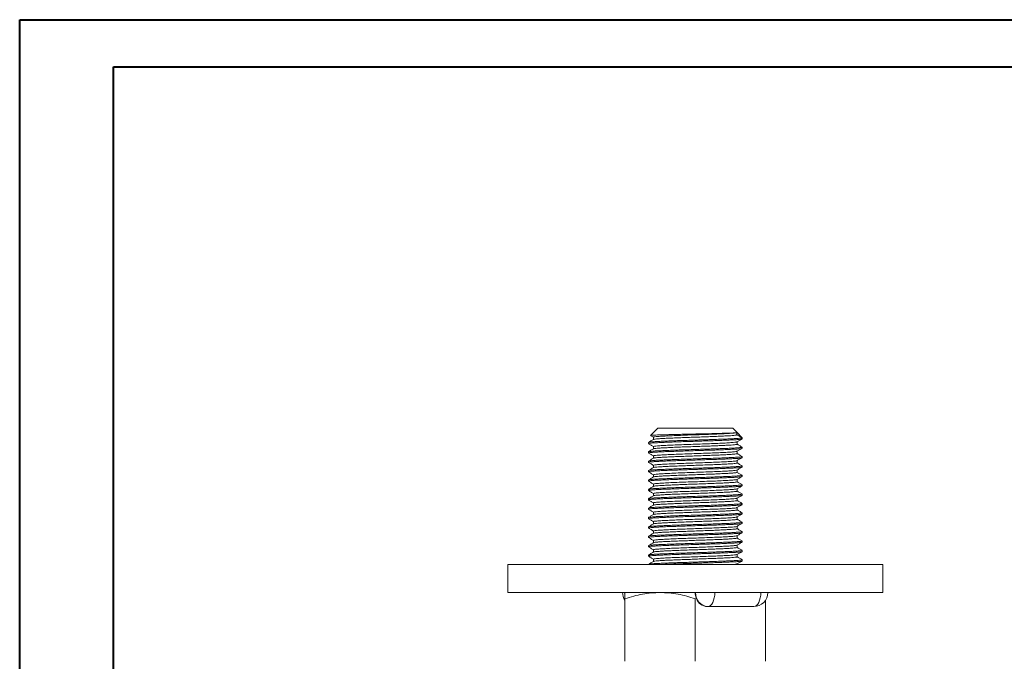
# Model space of a CAD drawing. Header units: millimetres. Extents: x 0 to 210, y 0 to 297.
# Tile 8 of 15: x 0 to 105, y 229 to 297. Entities that reach past the tile are written whole.
import ezdxf

# ---------------------------------------------------------------- set-up
doc = ezdxf.new("R2010")
doc.units = ezdxf.units.MM
doc.layers.add('FORMAT', color=7, linetype='Continuous')

msp = doc.modelspace()

# ---------------------------------------------------------------- linework, layer by layer
at = {"color": 7, "linetype": 'Continuous', "lineweight": 40}
for p, q in [((0.08, 0.21), (0.08, 297.21)), ((0.08, 297.21), (210.08, 297.21)), ((10.08, 292.21), (205.08, 292.21)), ((10.08, 5.21), (10.08, 292.21))]:
    msp.add_line(p, q, dxfattribs=at)
at = {"color": 7, "linetype": 'Continuous', "lineweight": 15}
for p, q in [((52.12, 239.17), (92.12, 239.17)), ((52.12, 239.17), (52.12, 236.17)), ((92.12, 239.17), (92.12, 236.17)), ((52.12, 236.17), (92.12, 236.17)), ((64.58, 236.17), (64.6, 235.95)), ((64.62, 228.84), (64.62, 235.5)), ((72.24, 235.54), (72.12, 235.5)), ((72.12, 228.84), (72.12, 235.5)), ((79.62, 235.36), (79.62, 228.84)), ((73.46, 234.67), (73.42, 234.67)), ((78.36, 234.67), (73.46, 234.67))]:
    msp.add_line(p, q, dxfattribs=at)
at = {"color": 7, "linetype": 'Continuous', "lineweight": 15, "flags": 128}
for points in [[(74.21, 236.17), (74.2, 235.88), (74.15, 235.6), (74.08, 235.34), (73.99, 235.11), (73.88, 234.92), (73.75, 234.78), (73.61, 234.7), (73.46, 234.67)], [(78.36, 234.67), (78.51, 234.7), (78.65, 234.78), (78.78, 234.92), (78.89, 235.11), (78.99, 235.34), (79.05, 235.6), (79.1, 235.88), (79.11, 236.17)]]:
    msp.add_lwpolyline(points, dxfattribs=at)
at = {"color": 7, "linetype": 'Continuous', "lineweight": 15}
for centre, radius, start, end in [((65.88, 236.17), 1.5, 180, 212.8001), ((73.82, 236.17), 1.7, 179.901, 201.7007), ((73.57, 236.08), 1.41, 176.1887, 265.5981), ((73.47, 235.97), 1.3, 199.3833, 267.7765), ((78.36, 236.17), 1.5, 270, 0)]:
    msp.add_arc(centre, radius, start, end, dxfattribs=at)
for points, knots in [([(68.37, 236.17), (68.06, 236.16), (67.43, 236.14), (66.49, 236), (65.55, 235.79), (64.93, 235.6), (64.62, 235.5)], [0, 0, 0, 0, 0.246491, 0.494593, 0.746793, 1, 1, 1, 1]), ([(64.62, 235.5), (64.62, 235.6), (64.62, 235.79), (64.62, 236), (64.62, 236.14), (64.62, 236.16), (64.62, 236.17)], [0, 0, 0, 0, 0.247269, 0.495363, 0.746874, 1, 1, 1, 1]), ([(72.12, 235.5), (71.82, 235.6), (71.21, 235.79), (70.28, 236), (69.33, 236.14), (68.69, 236.16), (68.37, 236.17)], [0, 0, 0, 0, 0.247269, 0.495363, 0.746874, 1, 1, 1, 1])]:
    msp.add_open_spline(points, degree=3, knots=knots, dxfattribs=at)
at = {"layer": 'FORMAT', "linetype": 'Continuous', "lineweight": 15}
for p, q in [((68.12, 253.67), (67.36, 252.91)), ((76.12, 253.67), (68.12, 253.67)), ((76.58, 253.21), (76.12, 253.67)), ((76.55, 252.96), (76.55, 253.21)), ((76.56, 253.21), (76.58, 253.21)), ((76.58, 253.21), (77.12, 252.67)), ((67.12, 252.16), (67.12, 252.04)), ((67.66, 252.73), (67.66, 252.48)), ((77.12, 252.67), (76.58, 252.98)), ((76.58, 251.98), (76.58, 252.22)), ((77.12, 252.54), (77.12, 252.66)), ((67.12, 251.16), (67.12, 251.04)), ((67.66, 251.73), (67.66, 251.48)), ((76.58, 250.98), (76.58, 251.22)), ((77.12, 251.54), (77.12, 251.66)), ((67.12, 250.16), (67.12, 250.04)), ((67.66, 250.73), (67.66, 250.48)), ((76.58, 249.98), (76.58, 250.22)), ((77.12, 250.54), (77.12, 250.66)), ((67.12, 249.16), (67.12, 249.04)), ((67.66, 249.73), (67.66, 249.48)), ((76.58, 248.98), (76.58, 249.22)), ((77.12, 249.54), (77.12, 249.66)), ((67.12, 248.16), (67.12, 248.04)), ((67.66, 248.73), (67.66, 248.48)), ((76.58, 247.98), (76.58, 248.22)), ((77.12, 248.54), (77.12, 248.66)), ((67.12, 247.16), (67.12, 247.04)), ((67.66, 247.73), (67.66, 247.48)), ((76.58, 246.98), (76.58, 247.22)), ((77.12, 247.54), (77.12, 247.66)), ((67.12, 246.16), (67.12, 246.04)), ((67.66, 246.73), (67.66, 246.48)), ((67.66, 245.73), (67.66, 245.48)), ((76.58, 245.98), (76.58, 246.22)), ((77.12, 246.54), (77.12, 246.66)), ((67.12, 245.16), (67.12, 245.04)), ((67.66, 244.73), (67.66, 244.48)), ((76.58, 244.98), (76.58, 245.22)), ((77.12, 245.54), (77.12, 245.66)), ((77.12, 244.54), (77.12, 244.66)), ((67.12, 244.16), (67.12, 244.04)), ((67.66, 243.73), (67.66, 243.48)), ((76.58, 243.98), (76.58, 244.22)), ((77.12, 243.54), (77.12, 243.66)), ((67.12, 243.16), (67.12, 243.04)), ((67.66, 242.73), (67.66, 242.48)), ((76.58, 242.98), (76.58, 243.22)), ((77.12, 242.54), (77.12, 242.66)), ((67.12, 242.16), (67.12, 242.04)), ((67.66, 241.73), (67.66, 241.48)), ((76.58, 241.98), (76.58, 242.22)), ((77.12, 241.54), (77.12, 241.66)), ((67.12, 241.16), (67.12, 241.04)), ((67.66, 240.73), (67.66, 240.48)), ((76.58, 240.98), (76.58, 241.22)), ((77.12, 240.54), (77.12, 240.66)), ((67.12, 240.16), (67.12, 240.04)), ((67.66, 239.73), (67.66, 239.48)), ((76.58, 239.98), (76.58, 240.22)), ((77.12, 239.54), (77.12, 239.66)), ((76.58, 239.17), (76.58, 239.22))]:
    msp.add_line(p, q, dxfattribs=at)
for points, knots in [([(76.56, 253.21), (76.54, 253.21), (76.49, 253.2), (76.3, 253.18), (76.02, 253.17), (75.64, 253.15), (75.15, 253.14), (74.55, 253.12), (73.88, 253.1), (73.13, 253.08), (72.39, 253.07), (71.67, 253.05), (71.02, 253.04), (70.39, 253.02), (69.75, 253.01), (69.13, 252.99), (68.55, 252.98), (68.08, 252.96), (67.71, 252.94), (67.47, 252.92), (67.35, 252.91), (67.37, 252.91), (67.37, 252.9)], [0, 0, 0, 0, 0.0462875, 0.0935911, 0.1398786, 0.1871777, 0.2402897, 0.2949109, 0.3485394, 0.4037123, 0.4621936, 0.5084744, 0.5557137, 0.6019925, 0.6492058, 0.704252, 0.7608898, 0.8160122, 0.8726937, 0.9284788, 0.9858763, 1, 1, 1, 1]), ([(67.67, 252.48), (67.58, 252.43), (67.4, 252.33), (67.22, 252.22), (67.13, 252.17)], [0, 0, 0, 0, 0.4999637, 1, 1, 1, 1]), ([(67.13, 252.03), (67.22, 251.98), (67.4, 251.88), (67.58, 251.77), (67.66, 251.72)], [0, 0, 0, 0, 0.507081, 1, 1, 1, 1]), ([(67.37, 252.89), (67.38, 252.89), (67.48, 252.83), (67.58, 252.77), (67.66, 252.72)], [0, 0, 0, 0, 0.108599, 1, 1, 1, 1]), ([(76.57, 252.22), (76.66, 252.27), (76.85, 252.37), (77.03, 252.48), (77.12, 252.53)], [0, 0, 0, 0, 0.4999659, 1, 1, 1, 1]), ([(67.67, 251.49), (67.58, 251.43), (67.4, 251.33), (67.22, 251.23), (67.13, 251.17)], [0, 0, 0, 0, 0.499966, 1, 1, 1, 1]), ([(67.13, 251.03), (67.22, 250.98), (67.4, 250.87), (67.58, 250.77), (67.66, 250.72)], [0, 0, 0, 0, 0.508835, 1, 1, 1, 1]), ([(76.57, 251.22), (76.66, 251.27), (76.84, 251.37), (77.02, 251.48), (77.12, 251.53)], [0, 0, 0, 0, 0.499964, 1, 1, 1, 1]), ([(77.12, 251.67), (77.03, 251.72), (76.85, 251.83), (76.67, 251.93), (76.58, 251.98)], [0, 0, 0, 0, 0.507356, 1, 1, 1, 1]), ([(77.12, 250.67), (77.02, 250.72), (76.85, 250.83), (76.67, 250.93), (76.58, 250.98)], [0, 0, 0, 0, 0.50796, 1, 1, 1, 1]), ([(67.67, 250.49), (67.58, 250.43), (67.4, 250.33), (67.22, 250.22), (67.13, 250.17)], [0, 0, 0, 0, 0.499963, 1, 1, 1, 1]), ([(67.13, 250.03), (67.22, 249.98), (67.4, 249.88), (67.58, 249.77), (67.66, 249.72)], [0, 0, 0, 0, 0.506702, 1, 1, 1, 1]), ([(76.57, 250.22), (76.66, 250.27), (76.84, 250.37), (77.03, 250.48), (77.12, 250.53)], [0, 0, 0, 0, 0.499969, 1, 1, 1, 1]), ([(77.12, 249.67), (77.03, 249.72), (76.85, 249.83), (76.67, 249.93), (76.58, 249.98)], [0, 0, 0, 0, 0.506916, 1, 1, 1, 1]), ([(67.67, 249.49), (67.58, 249.43), (67.4, 249.33), (67.22, 249.22), (67.13, 249.17)], [0, 0, 0, 0, 0.499969, 1, 1, 1, 1]), ([(67.13, 249.03), (67.22, 248.98), (67.4, 248.87), (67.58, 248.77), (67.66, 248.72)], [0, 0, 0, 0, 0.508526, 1, 1, 1, 1]), ([(76.57, 249.22), (76.66, 249.27), (76.84, 249.37), (77.03, 249.48), (77.12, 249.53)], [0, 0, 0, 0, 0.499961, 1, 1, 1, 1]), ([(77.11, 248.67), (77.02, 248.72), (76.85, 248.83), (76.67, 248.93), (76.58, 248.98)], [0, 0, 0, 0, 0.5090947, 1, 1, 1, 1]), ([(67.67, 248.49), (67.58, 248.43), (67.4, 248.33), (67.22, 248.22), (67.13, 248.17)], [0, 0, 0, 0, 0.499965, 1, 1, 1, 1]), ([(67.13, 248.03), (67.22, 247.98), (67.4, 247.88), (67.58, 247.77), (67.66, 247.72)], [0, 0, 0, 0, 0.506705, 1, 1, 1, 1]), ([(76.57, 248.22), (76.66, 248.27), (76.84, 248.37), (77.02, 248.48), (77.11, 248.53)], [0, 0, 0, 0, 0.499968, 1, 1, 1, 1]), ([(77.12, 247.67), (77.03, 247.72), (76.85, 247.83), (76.67, 247.93), (76.58, 247.98)], [0, 0, 0, 0, 0.50692, 1, 1, 1, 1]), ([(67.67, 247.49), (67.58, 247.43), (67.4, 247.33), (67.22, 247.22), (67.13, 247.17)], [0, 0, 0, 0, 0.499969, 1, 1, 1, 1]), ([(67.13, 247.03), (67.22, 246.98), (67.4, 246.87), (67.58, 246.77), (67.66, 246.72)], [0, 0, 0, 0, 0.507917, 1, 1, 1, 1]), ([(76.57, 247.22), (76.66, 247.27), (76.84, 247.37), (77.03, 247.48), (77.12, 247.53)], [0, 0, 0, 0, 0.499961, 1, 1, 1, 1]), ([(77.11, 246.67), (77.02, 246.73), (76.85, 246.83), (76.67, 246.93), (76.58, 246.98)], [0, 0, 0, 0, 0.509285, 1, 1, 1, 1]), ([(67.67, 246.49), (67.58, 246.43), (67.4, 246.33), (67.22, 246.22), (67.13, 246.17)], [0, 0, 0, 0, 0.4999651, 1, 1, 1, 1]), ([(67.13, 246.03), (67.22, 245.98), (67.4, 245.88), (67.58, 245.77), (67.66, 245.72)], [0, 0, 0, 0, 0.5072585, 1, 1, 1, 1]), ([(76.57, 246.22), (76.66, 246.27), (76.84, 246.37), (77.02, 246.48), (77.11, 246.53)], [0, 0, 0, 0, 0.499966, 1, 1, 1, 1]), ([(77.12, 245.67), (77.03, 245.72), (76.85, 245.83), (76.67, 245.93), (76.58, 245.98)], [0, 0, 0, 0, 0.507186, 1, 1, 1, 1]), ([(67.67, 245.48), (67.58, 245.43), (67.4, 245.33), (67.22, 245.22), (67.13, 245.17)], [0, 0, 0, 0, 0.499966, 1, 1, 1, 1]), ([(67.13, 245.03), (67.22, 244.98), (67.4, 244.87), (67.58, 244.77), (67.66, 244.72)], [0, 0, 0, 0, 0.507883, 1, 1, 1, 1]), ([(76.57, 245.22), (76.66, 245.27), (76.85, 245.37), (77.03, 245.48), (77.12, 245.53)], [0, 0, 0, 0, 0.499962, 1, 1, 1, 1]), ([(77.11, 244.67), (77.02, 244.72), (76.85, 244.83), (76.67, 244.93), (76.58, 244.98)], [0, 0, 0, 0, 0.508803, 1, 1, 1, 1]), ([(67.67, 244.49), (67.58, 244.43), (67.4, 244.33), (67.22, 244.22), (67.13, 244.17)], [0, 0, 0, 0, 0.499964, 1, 1, 1, 1]), ([(67.13, 244.03), (67.22, 243.98), (67.4, 243.87), (67.58, 243.77), (67.66, 243.72)], [0, 0, 0, 0, 0.508308, 1, 1, 1, 1]), ([(76.57, 244.22), (76.66, 244.27), (76.84, 244.37), (77.02, 244.48), (77.11, 244.53)], [0, 0, 0, 0, 0.499965, 1, 1, 1, 1]), ([(77.12, 243.67), (77.03, 243.72), (76.85, 243.83), (76.67, 243.93), (76.58, 243.98)], [0, 0, 0, 0, 0.507508, 1, 1, 1, 1]), ([(67.67, 243.48), (67.58, 243.43), (67.4, 243.33), (67.22, 243.22), (67.13, 243.17)], [0, 0, 0, 0, 0.499964, 1, 1, 1, 1]), ([(67.13, 243.03), (67.22, 242.98), (67.4, 242.88), (67.58, 242.77), (67.66, 242.72)], [0, 0, 0, 0, 0.507299, 1, 1, 1, 1]), ([(76.57, 243.22), (76.66, 243.27), (76.85, 243.37), (77.03, 243.48), (77.12, 243.53)], [0, 0, 0, 0, 0.4999647, 1, 1, 1, 1]), ([(77.12, 242.67), (77.02, 242.72), (76.85, 242.83), (76.67, 242.93), (76.58, 242.98)], [0, 0, 0, 0, 0.507699, 1, 1, 1, 1]), ([(67.67, 242.49), (67.58, 242.43), (67.4, 242.33), (67.22, 242.23), (67.13, 242.17)], [0, 0, 0, 0, 0.499965, 1, 1, 1, 1]), ([(67.13, 242.03), (67.22, 241.98), (67.4, 241.87), (67.58, 241.77), (67.66, 241.72)], [0, 0, 0, 0, 0.508813, 1, 1, 1, 1]), ([(76.57, 242.22), (76.66, 242.27), (76.84, 242.37), (77.02, 242.48), (77.12, 242.53)], [0, 0, 0, 0, 0.499965, 1, 1, 1, 1]), ([(76.57, 241.22), (76.66, 241.27), (76.84, 241.37), (77.03, 241.48), (77.12, 241.53)], [0, 0, 0, 0, 0.4999678, 1, 1, 1, 1]), ([(77.12, 241.67), (77.02, 241.72), (76.85, 241.83), (76.67, 241.93), (76.58, 241.98)], [0, 0, 0, 0, 0.507814, 1, 1, 1, 1]), ([(67.67, 241.49), (67.58, 241.43), (67.4, 241.33), (67.22, 241.22), (67.13, 241.17)], [0, 0, 0, 0, 0.499963, 1, 1, 1, 1]), ([(67.13, 241.03), (67.22, 240.98), (67.4, 240.88), (67.58, 240.77), (67.66, 240.72)], [0, 0, 0, 0, 0.5068177, 1, 1, 1, 1]), ([(67.67, 240.49), (67.58, 240.43), (67.4, 240.33), (67.22, 240.22), (67.13, 240.17)], [0, 0, 0, 0, 0.499968, 1, 1, 1, 1]), ([(76.57, 240.22), (76.66, 240.27), (76.84, 240.37), (77.02, 240.48), (77.12, 240.53)], [0, 0, 0, 0, 0.499963, 1, 1, 1, 1]), ([(77.12, 240.67), (77.03, 240.72), (76.85, 240.83), (76.67, 240.93), (76.58, 240.98)], [0, 0, 0, 0, 0.507028, 1, 1, 1, 1]), ([(67.13, 240.03), (67.22, 239.98), (67.4, 239.87), (67.58, 239.77), (67.66, 239.72)], [0, 0, 0, 0, 0.508706, 1, 1, 1, 1]), ([(67.67, 239.49), (67.58, 239.43), (67.4, 239.33), (67.22, 239.22), (67.13, 239.17)], [0, 0, 0, 0, 0.499964, 1, 1, 1, 1]), ([(76.57, 239.22), (76.66, 239.27), (76.84, 239.37), (77.02, 239.48), (77.11, 239.53)], [0, 0, 0, 0, 0.499969, 1, 1, 1, 1]), ([(77.11, 239.67), (77.02, 239.72), (76.85, 239.83), (76.67, 239.93), (76.58, 239.98)], [0, 0, 0, 0, 0.508874, 1, 1, 1, 1])]:
    msp.add_open_spline(points, degree=3, knots=knots, dxfattribs=at)
at = {"layer": 'FORMAT', "linetype": 'Continuous', "lineweight": 0}
for points, knots in [([(76.54, 253.21), (76.5, 253.2), (76.42, 253.18), (76.11, 253.15), (75.65, 253.12), (75.02, 253.09), (74.23, 253.05), (73.29, 253.02), (72.29, 252.98), (71.28, 252.95), (70.31, 252.91), (69.44, 252.87), (68.7, 252.84), (68.13, 252.8), (67.79, 252.77), (67.64, 252.74), (67.67, 252.73), (67.68, 252.73)], [0, 0, 0, 0, 0.053138, 0.116866, 0.179699, 0.243321, 0.318466, 0.392533, 0.467568, 0.542537, 0.616629, 0.691811, 0.766519, 0.84079, 0.916032, 0.990407, 1, 1, 1, 1]), ([(67.14, 252.04), (67.14, 252.04), (67.13, 252.06), (67.27, 252.08), (67.54, 252.11), (67.95, 252.13), (68.48, 252.16), (69.12, 252.19), (69.83, 252.21), (70.62, 252.24), (71.46, 252.27), (72.27, 252.29), (73, 252.32), (73.69, 252.34), (74.42, 252.36), (75.14, 252.39), (75.77, 252.42), (76.3, 252.44), (76.71, 252.47), (76.98, 252.5), (77.12, 252.52), (77.11, 252.53), (77.1, 252.54)], [0, 0, 0, 0, 0.027531, 0.080482, 0.134969, 0.18792, 0.242408, 0.295359, 0.349846, 0.402798, 0.457286, 0.514162, 0.555611, 0.597781, 0.650732, 0.705218, 0.758169, 0.812655, 0.865606, 0.920093, 0.973044, 1, 1, 1, 1]), ([(67.14, 252.17), (67.14, 252.17), (67.14, 252.18), (67.27, 252.2), (67.54, 252.23), (67.95, 252.26), (68.48, 252.28), (69.12, 252.31), (69.83, 252.34), (70.62, 252.37), (71.46, 252.39), (72.27, 252.42), (73, 252.44), (73.69, 252.46), (74.42, 252.49), (75.14, 252.52), (75.77, 252.54), (76.3, 252.57), (76.71, 252.6), (76.97, 252.62), (77.11, 252.64), (77.11, 252.66), (77.11, 252.66)], [0, 0, 0, 0, 0.011487, 0.06531, 0.120694, 0.174518, 0.229903, 0.283726, 0.33911, 0.392934, 0.448319, 0.506132, 0.548263, 0.591128, 0.64495, 0.700334, 0.754157, 0.809541, 0.863364, 0.918748, 0.966058, 1, 1, 1, 1]), ([(76.55, 252.22), (76.54, 252.21), (76.5, 252.19), (76.19, 252.16), (75.67, 252.12), (74.96, 252.08), (74.11, 252.05), (73.16, 252.01), (72.15, 251.98), (71.14, 251.94), (70.19, 251.91), (69.33, 251.87), (68.61, 251.83), (68.08, 251.8), (67.73, 251.76), (67.69, 251.74), (67.66, 251.73)], [0, 0, 0, 0, 0.050075, 0.123656, 0.196168, 0.269526, 0.342965, 0.415447, 0.48898, 0.562194, 0.634796, 0.708419, 0.781324, 0.854198, 0.927825, 1, 1, 1, 1]), ([(76.53, 252.96), (76.51, 252.95), (76.46, 252.94), (76.24, 252.91), (75.89, 252.88), (75.43, 252.86), (74.87, 252.83), (74.24, 252.8), (73.54, 252.78), (72.81, 252.75), (72.05, 252.72), (71.31, 252.7), (70.57, 252.67), (69.89, 252.64), (69.27, 252.62), (68.73, 252.59), (68.29, 252.56), (67.96, 252.54), (67.74, 252.51), (67.7, 252.49), (67.68, 252.48)], [0, 0, 0, 0, 0.03753, 0.095344, 0.151529, 0.209344, 0.265526, 0.323338, 0.379523, 0.437338, 0.49352, 0.551332, 0.607517, 0.665331, 0.721513, 0.779325, 0.835509, 0.893322, 0.949505, 1, 1, 1, 1]), ([(67.14, 251.04), (67.14, 251.04), (67.13, 251.06), (67.27, 251.08), (67.54, 251.11), (67.95, 251.13), (68.48, 251.16), (69.12, 251.19), (69.83, 251.21), (70.62, 251.24), (71.46, 251.27), (72.27, 251.29), (73, 251.32), (73.69, 251.34), (74.42, 251.36), (75.14, 251.39), (75.77, 251.42), (76.3, 251.44), (76.71, 251.47), (76.98, 251.5), (77.12, 251.52), (77.11, 251.53), (77.1, 251.54)], [0, 0, 0, 0, 0.027531, 0.080482, 0.134969, 0.18792, 0.242408, 0.295359, 0.349846, 0.402798, 0.457286, 0.514162, 0.555611, 0.597781, 0.650732, 0.705218, 0.758169, 0.812655, 0.865606, 0.920093, 0.973044, 1, 1, 1, 1]), ([(67.14, 251.17), (67.14, 251.17), (67.14, 251.18), (67.27, 251.2), (67.54, 251.23), (67.95, 251.26), (68.48, 251.28), (69.12, 251.31), (69.83, 251.34), (70.62, 251.37), (71.46, 251.39), (72.27, 251.42), (73, 251.44), (73.69, 251.46), (74.42, 251.49), (75.14, 251.52), (75.77, 251.54), (76.3, 251.57), (76.71, 251.6), (76.98, 251.62), (77.12, 251.65), (77.11, 251.66), (77.1, 251.66)], [0, 0, 0, 0, 0.008623, 0.062604, 0.11815, 0.172131, 0.227678, 0.281659, 0.337205, 0.391187, 0.446734, 0.504716, 0.546971, 0.589961, 0.643941, 0.699486, 0.753467, 0.809013, 0.862994, 0.91854, 0.97252, 1, 1, 1, 1]), ([(76.57, 251.98), (76.58, 251.97), (76.6, 251.96), (76.51, 251.94), (76.31, 251.92), (75.98, 251.89), (75.54, 251.86), (75, 251.84), (74.38, 251.81), (73.71, 251.78), (72.98, 251.76), (72.23, 251.73), (71.47, 251.7), (70.74, 251.68), (70.04, 251.65), (69.41, 251.62), (68.84, 251.59), (68.38, 251.57), (68.02, 251.54), (67.78, 251.51), (67.67, 251.5), (67.68, 251.49), (67.68, 251.49)], [0, 0, 0, 0, 0.008979, 0.064649, 0.118748, 0.174416, 0.228516, 0.284185, 0.338284, 0.393952, 0.448051, 0.503719, 0.557818, 0.613486, 0.667585, 0.723253, 0.777353, 0.833022, 0.887122, 0.942789, 0.99689, 1, 1, 1, 1]), ([(76.56, 251.22), (76.53, 251.21), (76.48, 251.19), (76.13, 251.15), (75.58, 251.12), (74.85, 251.08), (73.98, 251.04), (73.02, 251.01), (72.01, 250.97), (71.01, 250.94), (70.06, 250.9), (69.22, 250.86), (68.53, 250.83), (68.02, 250.79), (67.71, 250.76), (67.69, 250.74), (67.68, 250.73)], [0, 0, 0, 0, 0.0587185, 0.132331, 0.2049166, 0.2785079, 0.3519253, 0.4245767, 0.4982893, 0.5714275, 0.6442964, 0.7180442, 0.7908616, 0.8640576, 0.9377542, 1, 1, 1, 1]), ([(76.58, 250.98), (76.57, 250.97), (76.55, 250.95), (76.36, 250.92), (76.06, 250.9), (75.65, 250.87), (75.13, 250.84), (74.53, 250.82), (73.86, 250.79), (73.14, 250.76), (72.39, 250.74), (71.64, 250.71), (70.9, 250.68), (70.19, 250.66), (69.54, 250.63), (68.96, 250.6), (68.47, 250.57), (68.09, 250.55), (67.82, 250.52), (67.69, 250.5), (67.69, 250.49), (67.69, 250.49)], [0, 0, 0, 0, 0.051375, 0.106909, 0.160877, 0.216411, 0.270379, 0.325912, 0.379882, 0.435417, 0.489385, 0.544918, 0.598888, 0.654423, 0.708391, 0.763923, 0.817893, 0.873429, 0.927397, 0.982929, 1, 1, 1, 1]), ([(67.14, 250.04), (67.14, 250.04), (67.13, 250.06), (67.27, 250.08), (67.54, 250.11), (67.95, 250.13), (68.48, 250.16), (69.12, 250.19), (69.83, 250.21), (70.62, 250.24), (71.46, 250.27), (72.27, 250.29), (73, 250.32), (73.69, 250.34), (74.42, 250.36), (75.14, 250.39), (75.77, 250.42), (76.3, 250.44), (76.71, 250.47), (76.98, 250.5), (77.12, 250.52), (77.11, 250.53), (77.1, 250.54)], [0, 0, 0, 0, 0.027531, 0.080482, 0.134969, 0.18792, 0.242408, 0.295359, 0.349846, 0.402798, 0.457286, 0.514162, 0.555611, 0.597781, 0.650732, 0.705218, 0.758169, 0.812655, 0.865606, 0.920093, 0.973044, 1, 1, 1, 1]), ([(67.14, 250.17), (67.14, 250.17), (67.14, 250.18), (67.27, 250.2), (67.54, 250.23), (67.95, 250.26), (68.48, 250.28), (69.12, 250.31), (69.83, 250.34), (70.62, 250.37), (71.46, 250.39), (72.27, 250.42), (73, 250.44), (73.69, 250.46), (74.42, 250.49), (75.14, 250.52), (75.77, 250.54), (76.3, 250.57), (76.71, 250.6), (76.98, 250.62), (77.12, 250.65), (77.11, 250.66), (77.1, 250.66)], [0, 0, 0, 0, 0.011118, 0.064963, 0.120369, 0.174215, 0.229622, 0.283466, 0.338873, 0.392719, 0.448126, 0.505963, 0.548111, 0.590993, 0.644837, 0.700242, 0.754087, 0.809493, 0.863338, 0.918745, 0.972589, 1, 1, 1, 1]), ([(76.57, 250.22), (76.53, 250.21), (76.46, 250.18), (76.07, 250.15), (75.49, 250.11), (74.74, 250.07), (73.86, 250.04), (72.88, 250), (71.88, 249.97), (70.88, 249.93), (69.94, 249.9), (69.12, 249.86), (68.45, 249.82), (67.97, 249.79), (67.69, 249.75), (67.69, 249.73), (67.69, 249.73)], [0, 0, 0, 0, 0.0693853, 0.1428337, 0.2153946, 0.2890234, 0.3622231, 0.4349464, 0.5086416, 0.5815159, 0.6545462, 0.7282216, 0.8008517, 0.8741758, 0.9477454, 1, 1, 1, 1]), ([(76.57, 249.98), (76.57, 249.97), (76.56, 249.95), (76.41, 249.93), (76.14, 249.9), (75.75, 249.88), (75.26, 249.85), (74.67, 249.82), (74.02, 249.79), (73.31, 249.77), (72.57, 249.74), (71.81, 249.71), (71.07, 249.69), (70.35, 249.66), (69.68, 249.63), (69.08, 249.61), (68.58, 249.58), (68.16, 249.55), (67.87, 249.53), (67.71, 249.5), (67.69, 249.49), (67.69, 249.49)], [0, 0, 0, 0, 0.039933, 0.093992, 0.149618, 0.203679, 0.259308, 0.313366, 0.368993, 0.423053, 0.478682, 0.532741, 0.588367, 0.642427, 0.698054, 0.752113, 0.80774, 0.861799, 0.917425, 0.971484, 1, 1, 1, 1]), ([(67.14, 249.04), (67.14, 249.04), (67.13, 249.06), (67.27, 249.08), (67.54, 249.11), (67.95, 249.13), (68.48, 249.16), (69.12, 249.19), (69.83, 249.21), (70.62, 249.24), (71.46, 249.27), (72.27, 249.29), (73, 249.32), (73.69, 249.34), (74.42, 249.36), (75.14, 249.39), (75.77, 249.42), (76.3, 249.44), (76.71, 249.47), (76.98, 249.5), (77.12, 249.52), (77.11, 249.53), (77.1, 249.54)], [0, 0, 0, 0, 0.027531, 0.080482, 0.134969, 0.18792, 0.242408, 0.295359, 0.349846, 0.402798, 0.457286, 0.514162, 0.555611, 0.597781, 0.650732, 0.705218, 0.758169, 0.812655, 0.865606, 0.920093, 0.973044, 1, 1, 1, 1]), ([(67.14, 249.17), (67.14, 249.17), (67.14, 249.18), (67.27, 249.2), (67.54, 249.23), (67.95, 249.26), (68.48, 249.28), (69.12, 249.31), (69.83, 249.34), (70.62, 249.37), (71.46, 249.39), (72.27, 249.42), (73, 249.44), (73.69, 249.46), (74.42, 249.49), (75.14, 249.52), (75.77, 249.54), (76.3, 249.57), (76.71, 249.6), (76.98, 249.62), (77.12, 249.65), (77.11, 249.66), (77.1, 249.66)], [0, 0, 0, 0, 0.009267, 0.063213, 0.118723, 0.172669, 0.22818, 0.282125, 0.337635, 0.391582, 0.447094, 0.505038, 0.547265, 0.590227, 0.644172, 0.699681, 0.753627, 0.809137, 0.863082, 0.918593, 0.972538, 1, 1, 1, 1]), ([(76.57, 249.22), (76.57, 249.22), (76.58, 249.2), (76.4, 249.18), (76.01, 249.14), (75.4, 249.11), (74.63, 249.07), (73.73, 249.03), (72.75, 249), (71.74, 248.96), (70.75, 248.93), (69.82, 248.89), (69.02, 248.85), (68.37, 248.82), (67.92, 248.78), (67.68, 248.75), (67.69, 248.73), (67.69, 248.73)], [0, 0, 0, 0, 0.005261, 0.078884, 0.152222, 0.224908, 0.298628, 0.371665, 0.444609, 0.518341, 0.59108, 0.664346, 0.738003, 0.810595, 0.884102, 0.957598, 1, 1, 1, 1]), ([(76.57, 248.98), (76.57, 248.97), (76.58, 248.96), (76.46, 248.94), (76.21, 248.91), (75.85, 248.88), (75.37, 248.86), (74.81, 248.83), (74.17, 248.8), (73.47, 248.77), (72.73, 248.75), (71.98, 248.72), (71.23, 248.69), (70.51, 248.67), (69.82, 248.64), (69.21, 248.61), (68.68, 248.59), (68.25, 248.56), (67.93, 248.53), (67.73, 248.51), (67.7, 248.49), (67.68, 248.49)], [0, 0, 0, 0, 0.0268316, 0.0823805, 0.1363629, 0.1919108, 0.2458932, 0.3014411, 0.3554235, 0.4109714, 0.4649539, 0.5205018, 0.5744854, 0.6300345, 0.6840169, 0.7395646, 0.7935489, 0.8490988, 0.903081, 0.9586286, 1, 1, 1, 1]), ([(67.14, 248.04), (67.14, 248.04), (67.13, 248.06), (67.27, 248.08), (67.54, 248.11), (67.95, 248.13), (68.48, 248.16), (69.12, 248.19), (69.83, 248.21), (70.62, 248.24), (71.46, 248.27), (72.27, 248.29), (73, 248.32), (73.69, 248.34), (74.42, 248.36), (75.14, 248.39), (75.77, 248.42), (76.3, 248.44), (76.71, 248.47), (76.98, 248.5), (77.12, 248.52), (77.11, 248.53), (77.1, 248.54)], [0, 0, 0, 0, 0.027531, 0.080482, 0.134969, 0.18792, 0.242408, 0.295359, 0.349846, 0.402798, 0.457286, 0.514162, 0.555611, 0.597781, 0.650732, 0.705218, 0.758169, 0.812655, 0.865606, 0.920093, 0.973044, 1, 1, 1, 1]), ([(67.14, 248.17), (67.14, 248.17), (67.14, 248.18), (67.27, 248.2), (67.54, 248.23), (67.95, 248.26), (68.48, 248.28), (69.12, 248.31), (69.83, 248.34), (70.62, 248.37), (71.46, 248.39), (72.27, 248.42), (73, 248.44), (73.69, 248.46), (74.42, 248.49), (75.14, 248.52), (75.77, 248.54), (76.3, 248.57), (76.71, 248.6), (76.98, 248.62), (77.12, 248.65), (77.11, 248.66), (77.1, 248.66)], [0, 0, 0, 0, 0.0107062, 0.0645735, 0.1200029, 0.1738708, 0.2293009, 0.2831681, 0.3385974, 0.3924659, 0.4478967, 0.5057569, 0.5479224, 0.5908224, 0.6446889, 0.7001176, 0.7539848, 0.8094141, 0.8632814, 0.9187108, 0.9725778, 1, 1, 1, 1]), ([(76.57, 247.98), (76.57, 247.97), (76.59, 247.96), (76.49, 247.94), (76.28, 247.91), (75.94, 247.89), (75.49, 247.86), (74.94, 247.83), (74.32, 247.81), (73.63, 247.78), (72.9, 247.75), (72.15, 247.73), (71.4, 247.7), (70.66, 247.67), (69.97, 247.65), (69.34, 247.62), (68.79, 247.59), (68.34, 247.57), (67.99, 247.54), (67.75, 247.51), (67.7, 247.49), (67.67, 247.49)], [0, 0, 0, 0, 0.015381, 0.069355, 0.124893, 0.178869, 0.23441, 0.288383, 0.343922, 0.397898, 0.453439, 0.507413, 0.562951, 0.616927, 0.672468, 0.726441, 0.78198, 0.835955, 0.891496, 0.945469, 1, 1, 1, 1]), ([(76.55, 248.22), (76.56, 248.21), (76.56, 248.2), (76.36, 248.17), (75.94, 248.14), (75.3, 248.1), (74.51, 248.06), (73.6, 248.03), (72.61, 247.99), (71.6, 247.96), (70.61, 247.92), (69.71, 247.89), (68.92, 247.85), (68.29, 247.81), (67.87, 247.78), (67.67, 247.75), (67.69, 247.73), (67.69, 247.73)], [0, 0, 0, 0, 0.01438, 0.088132, 0.161344, 0.234232, 0.308027, 0.380914, 0.454128, 0.527878, 0.600562, 0.674047, 0.747669, 0.820301, 0.893974, 0.96738, 1, 1, 1, 1]), ([(67.14, 247.04), (67.14, 247.04), (67.13, 247.06), (67.27, 247.08), (67.54, 247.11), (67.95, 247.13), (68.48, 247.16), (69.12, 247.19), (69.83, 247.21), (70.62, 247.24), (71.46, 247.27), (72.27, 247.29), (73, 247.32), (73.69, 247.34), (74.42, 247.36), (75.14, 247.39), (75.77, 247.42), (76.3, 247.44), (76.71, 247.47), (76.98, 247.5), (77.12, 247.52), (77.11, 247.53), (77.1, 247.54)], [0, 0, 0, 0, 0.027531, 0.080482, 0.134969, 0.18792, 0.242408, 0.295359, 0.349846, 0.402798, 0.457286, 0.514162, 0.555611, 0.597781, 0.650732, 0.705218, 0.758169, 0.812655, 0.865606, 0.920093, 0.973044, 1, 1, 1, 1]), ([(67.14, 247.17), (67.14, 247.17), (67.14, 247.18), (67.27, 247.2), (67.54, 247.23), (67.95, 247.26), (68.48, 247.28), (69.12, 247.31), (69.83, 247.34), (70.62, 247.37), (71.46, 247.39), (72.27, 247.42), (73, 247.44), (73.69, 247.46), (74.42, 247.49), (75.14, 247.52), (75.77, 247.54), (76.3, 247.57), (76.71, 247.6), (76.98, 247.62), (77.12, 247.65), (77.11, 247.66), (77.1, 247.66)], [0, 0, 0, 0, 0.010617, 0.064489, 0.119924, 0.173796, 0.229232, 0.283104, 0.338538, 0.392411, 0.447847, 0.505712, 0.547882, 0.590786, 0.644657, 0.700091, 0.753963, 0.809397, 0.863269, 0.918703, 0.972575, 1, 1, 1, 1]), ([(76.55, 247.22), (76.55, 247.21), (76.55, 247.2), (76.31, 247.17), (75.86, 247.13), (75.2, 247.1), (74.39, 247.06), (73.47, 247.02), (72.47, 246.99), (71.46, 246.95), (70.49, 246.92), (69.59, 246.88), (68.82, 246.84), (68.22, 246.81), (67.83, 246.77), (67.65, 246.75), (67.68, 246.73), (67.69, 246.73)], [0, 0, 0, 0, 0.025956, 0.099621, 0.172496, 0.245469, 0.319121, 0.391739, 0.465013, 0.538567, 0.611079, 0.684569, 0.75794, 0.830497, 0.904121, 0.977224, 1, 1, 1, 1]), ([(76.58, 246.98), (76.58, 246.98), (76.6, 246.97), (76.52, 246.95), (76.34, 246.92), (76.02, 246.89), (75.6, 246.87), (75.07, 246.84), (74.46, 246.81), (73.79, 246.79), (73.07, 246.76), (72.32, 246.73), (71.56, 246.71), (70.83, 246.68), (70.12, 246.65), (69.48, 246.63), (68.91, 246.6), (68.43, 246.57), (68.05, 246.54), (67.81, 246.52), (67.68, 246.5), (67.68, 246.49), (67.68, 246.49)], [0, 0, 0, 0, 0.002398, 0.057969, 0.111971, 0.167539, 0.221542, 0.277112, 0.331114, 0.386682, 0.440685, 0.496254, 0.550256, 0.605824, 0.659826, 0.715394, 0.769397, 0.824965, 0.878968, 0.934536, 0.988539, 1, 1, 1, 1]), ([(67.14, 246.04), (67.14, 246.04), (67.13, 246.06), (67.27, 246.08), (67.54, 246.11), (67.95, 246.13), (68.48, 246.16), (69.12, 246.19), (69.83, 246.21), (70.62, 246.24), (71.46, 246.27), (72.27, 246.29), (73, 246.32), (73.69, 246.34), (74.42, 246.36), (75.14, 246.39), (75.77, 246.42), (76.3, 246.44), (76.71, 246.47), (76.98, 246.5), (77.12, 246.52), (77.11, 246.53), (77.1, 246.54)], [0, 0, 0, 0, 0.027531, 0.080482, 0.134969, 0.18792, 0.242408, 0.295359, 0.349846, 0.402798, 0.457286, 0.514162, 0.555611, 0.597781, 0.650732, 0.705218, 0.758169, 0.812655, 0.865606, 0.920093, 0.973044, 1, 1, 1, 1]), ([(67.14, 246.17), (67.14, 246.17), (67.14, 246.18), (67.27, 246.2), (67.54, 246.23), (67.95, 246.26), (68.48, 246.28), (69.12, 246.31), (69.83, 246.34), (70.62, 246.37), (71.46, 246.39), (72.27, 246.42), (73, 246.44), (73.69, 246.46), (74.42, 246.49), (75.14, 246.52), (75.77, 246.54), (76.3, 246.57), (76.71, 246.6), (76.98, 246.62), (77.12, 246.65), (77.11, 246.66), (77.1, 246.66)], [0, 0, 0, 0, 0.01026, 0.064151, 0.119606, 0.173498, 0.228953, 0.282845, 0.338299, 0.392192, 0.447648, 0.505534, 0.547718, 0.590638, 0.644529, 0.699982, 0.753874, 0.809328, 0.86322, 0.918674, 0.972565, 1, 1, 1, 1]), ([(76.54, 246.22), (76.54, 246.21), (76.53, 246.19), (76.26, 246.16), (75.78, 246.13), (75.1, 246.09), (74.27, 246.05), (73.34, 246.02), (72.34, 245.98), (71.33, 245.95), (70.36, 245.91), (69.48, 245.88), (68.73, 245.84), (68.15, 245.8), (67.8, 245.77), (67.64, 245.74), (67.68, 245.73), (67.68, 245.73)], [0, 0, 0, 0, 0.033991, 0.107806, 0.180647, 0.253969, 0.327717, 0.400396, 0.473966, 0.547562, 0.620231, 0.693965, 0.767323, 0.840135, 0.913947, 0.986984, 1, 1, 1, 1]), ([(76.57, 245.98), (76.57, 245.97), (76.56, 245.95), (76.39, 245.93), (76.1, 245.9), (75.7, 245.87), (75.2, 245.85), (74.61, 245.82), (73.94, 245.79), (73.23, 245.77), (72.49, 245.74), (71.73, 245.71), (70.99, 245.68), (70.28, 245.66), (69.62, 245.63), (69.03, 245.6), (68.53, 245.58), (68.13, 245.55), (67.85, 245.52), (67.7, 245.5), (67.69, 245.49), (67.69, 245.48)], [0, 0, 0, 0, 0.0448911, 0.1003876, 0.1543203, 0.209817, 0.2637495, 0.319246, 0.3731797, 0.4286776, 0.48261, 0.5381063, 0.5920406, 0.6475392, 0.7014714, 0.7569676, 0.8109021, 0.8664008, 0.9203331, 0.9758292, 1, 1, 1, 1]), ([(67.14, 245.04), (67.14, 245.04), (67.13, 245.06), (67.27, 245.08), (67.54, 245.11), (67.95, 245.13), (68.48, 245.16), (69.12, 245.19), (69.83, 245.21), (70.62, 245.24), (71.46, 245.27), (72.27, 245.29), (73, 245.32), (73.69, 245.34), (74.42, 245.36), (75.14, 245.39), (75.77, 245.42), (76.3, 245.44), (76.71, 245.47), (76.98, 245.5), (77.12, 245.52), (77.11, 245.53), (77.1, 245.54)], [0, 0, 0, 0, 0.027531, 0.080482, 0.134969, 0.18792, 0.242408, 0.295359, 0.349846, 0.402798, 0.457286, 0.514162, 0.555611, 0.597781, 0.650732, 0.705218, 0.758169, 0.812655, 0.865606, 0.920093, 0.973044, 1, 1, 1, 1]), ([(67.14, 245.17), (67.14, 245.17), (67.14, 245.18), (67.27, 245.2), (67.54, 245.23), (67.95, 245.26), (68.48, 245.28), (69.12, 245.31), (69.83, 245.34), (70.62, 245.37), (71.46, 245.39), (72.27, 245.42), (73, 245.44), (73.69, 245.46), (74.42, 245.49), (75.14, 245.52), (75.77, 245.54), (76.3, 245.57), (76.71, 245.6), (76.98, 245.62), (77.12, 245.65), (77.11, 245.66), (77.1, 245.66)], [0, 0, 0, 0, 0.0114092, 0.0652382, 0.1206282, 0.1744578, 0.2298485, 0.2836774, 0.3390673, 0.3928976, 0.448289, 0.5061081, 0.5482436, 0.5911131, 0.6449414, 0.7003307, 0.7541596, 0.8095495, 0.8633785, 0.9187685, 0.9725973, 1, 1, 1, 1]), ([(67.14, 244.17), (67.14, 244.17), (67.14, 244.18), (67.27, 244.2), (67.54, 244.23), (67.95, 244.26), (68.48, 244.28), (69.12, 244.31), (69.83, 244.34), (70.62, 244.37), (71.46, 244.39), (72.27, 244.42), (73, 244.44), (73.69, 244.46), (74.42, 244.49), (75.14, 244.52), (75.77, 244.54), (76.3, 244.57), (76.71, 244.6), (76.98, 244.62), (77.12, 244.65), (77.11, 244.66), (77.1, 244.66)], [0, 0, 0, 0, 0.008988, 0.062948, 0.118474, 0.172436, 0.227962, 0.281923, 0.337448, 0.39141, 0.446938, 0.504898, 0.547137, 0.590112, 0.644072, 0.699597, 0.753557, 0.809083, 0.863044, 0.91857, 0.97253, 1, 1, 1, 1]), ([(76.55, 245.22), (76.54, 245.21), (76.51, 245.19), (76.21, 245.16), (75.7, 245.12), (75, 245.09), (74.15, 245.05), (73.2, 245.02), (72.2, 244.98), (71.19, 244.94), (70.23, 244.91), (69.37, 244.87), (68.64, 244.83), (68.09, 244.8), (67.77, 244.76), (67.63, 244.74), (67.67, 244.73), (67.67, 244.73)], [0, 0, 0, 0, 0.046568, 0.120155, 0.192683, 0.265978, 0.339445, 0.411908, 0.485397, 0.558656, 0.631207, 0.704805, 0.777774, 0.850562, 0.924184, 0.996843, 1, 1, 1, 1]), ([(76.57, 244.98), (76.57, 244.97), (76.57, 244.96), (76.44, 244.93), (76.18, 244.91), (75.8, 244.88), (75.32, 244.85), (74.75, 244.83), (74.1, 244.8), (73.4, 244.77), (72.66, 244.75), (71.9, 244.72), (71.16, 244.69), (70.43, 244.66), (69.76, 244.64), (69.15, 244.61), (68.63, 244.58), (68.21, 244.56), (67.9, 244.53), (67.72, 244.51), (67.7, 244.49), (67.69, 244.49)], [0, 0, 0, 0, 0.033474, 0.087541, 0.143175, 0.197244, 0.252882, 0.306948, 0.362583, 0.416652, 0.472289, 0.526355, 0.58199, 0.636058, 0.691694, 0.745761, 0.801396, 0.855463, 0.911098, 0.965165, 1, 1, 1, 1]), ([(67.14, 244.04), (67.14, 244.04), (67.13, 244.06), (67.27, 244.08), (67.54, 244.11), (67.95, 244.13), (68.48, 244.16), (69.12, 244.19), (69.83, 244.21), (70.62, 244.24), (71.46, 244.27), (72.27, 244.29), (73, 244.32), (73.69, 244.34), (74.42, 244.36), (75.14, 244.39), (75.77, 244.42), (76.3, 244.44), (76.71, 244.47), (76.98, 244.5), (77.12, 244.52), (77.11, 244.53), (77.1, 244.54)], [0, 0, 0, 0, 0.027531, 0.080482, 0.134969, 0.18792, 0.242408, 0.295359, 0.349846, 0.402798, 0.457286, 0.514162, 0.555611, 0.597781, 0.650732, 0.705218, 0.758169, 0.812655, 0.865606, 0.920093, 0.973044, 1, 1, 1, 1]), ([(67.14, 243.17), (67.14, 243.17), (67.14, 243.18), (67.27, 243.2), (67.54, 243.23), (67.95, 243.26), (68.48, 243.28), (69.12, 243.31), (69.83, 243.34), (70.62, 243.37), (71.46, 243.39), (72.27, 243.42), (73, 243.44), (73.69, 243.46), (74.42, 243.49), (75.14, 243.52), (75.77, 243.54), (76.3, 243.57), (76.71, 243.6), (76.98, 243.62), (77.12, 243.65), (77.11, 243.66), (77.1, 243.66)], [0, 0, 0, 0, 0.01156, 0.065381, 0.120762, 0.174584, 0.229966, 0.283787, 0.339168, 0.39299, 0.448373, 0.506183, 0.548313, 0.591176, 0.644996, 0.700376, 0.754197, 0.809579, 0.863399, 0.918781, 0.972602, 1, 1, 1, 1]), ([(76.55, 244.22), (76.53, 244.21), (76.49, 244.19), (76.15, 244.15), (75.61, 244.12), (74.89, 244.08), (74.06, 244.05), (73.18, 244.01), (72.29, 243.98), (71.39, 243.95), (70.52, 243.92), (69.72, 243.89), (69.01, 243.85), (68.43, 243.82), (67.99, 243.79), (67.74, 243.76), (67.64, 243.74), (67.67, 243.73), (67.67, 243.73)], [0, 0, 0, 0, 0.054363, 0.128039, 0.200661, 0.274245, 0.347745, 0.412288, 0.477774, 0.543206, 0.607734, 0.673125, 0.738642, 0.803205, 0.868479, 0.934056, 0.998705, 1, 1, 1, 1]), ([(76.57, 243.98), (76.57, 243.97), (76.59, 243.96), (76.48, 243.94), (76.25, 243.91), (75.9, 243.89), (75.44, 243.86), (74.88, 243.83), (74.25, 243.8), (73.56, 243.78), (72.82, 243.75), (72.07, 243.72), (71.32, 243.7), (70.59, 243.67), (69.9, 243.64), (69.28, 243.62), (68.74, 243.59), (68.3, 243.56), (67.96, 243.54), (67.74, 243.51), (67.7, 243.49), (67.68, 243.48)], [0, 0, 0, 0, 0.0202681, 0.0757581, 0.1296828, 0.1851713, 0.2390962, 0.2945851, 0.3485097, 0.4039981, 0.4579229, 0.5134115, 0.5673369, 0.6228262, 0.6767509, 0.7322394, 0.7861657, 0.8416559, 0.8955805, 0.9510688, 1, 1, 1, 1]), ([(67.14, 243.04), (67.14, 243.04), (67.13, 243.06), (67.27, 243.08), (67.54, 243.11), (67.95, 243.13), (68.48, 243.16), (69.12, 243.19), (69.83, 243.21), (70.62, 243.24), (71.46, 243.27), (72.27, 243.29), (73, 243.32), (73.69, 243.34), (74.42, 243.36), (75.14, 243.39), (75.77, 243.42), (76.3, 243.44), (76.71, 243.47), (76.98, 243.5), (77.12, 243.52), (77.11, 243.53), (77.1, 243.54)], [0, 0, 0, 0, 0.027531, 0.080482, 0.134969, 0.18792, 0.242408, 0.295359, 0.349846, 0.402798, 0.457286, 0.514162, 0.555611, 0.597781, 0.650732, 0.705218, 0.758169, 0.812655, 0.865606, 0.920093, 0.973044, 1, 1, 1, 1]), ([(67.14, 242.17), (67.14, 242.17), (67.14, 242.18), (67.27, 242.2), (67.54, 242.23), (67.95, 242.26), (68.48, 242.28), (69.12, 242.31), (69.83, 242.34), (70.62, 242.37), (71.46, 242.39), (72.27, 242.42), (73, 242.44), (73.69, 242.46), (74.42, 242.49), (75.14, 242.52), (75.77, 242.54), (76.3, 242.57), (76.71, 242.6), (76.98, 242.62), (77.12, 242.65), (77.11, 242.66), (77.1, 242.66)], [0, 0, 0, 0, 0.008595, 0.062577, 0.118125, 0.172108, 0.227656, 0.281638, 0.337186, 0.39117, 0.446719, 0.504702, 0.546958, 0.589949, 0.643931, 0.699478, 0.75346, 0.809007, 0.86299, 0.918537, 0.972519, 1, 1, 1, 1]), ([(76.57, 243.22), (76.57, 243.22), (76.59, 243.21), (76.45, 243.18), (76.14, 243.15), (75.66, 243.12), (75.04, 243.09), (74.3, 243.06), (73.48, 243.03), (72.6, 242.99), (71.7, 242.96), (70.82, 242.93), (69.99, 242.9), (69.25, 242.86), (68.62, 242.83), (68.13, 242.8), (67.81, 242.77), (67.66, 242.74), (67.68, 242.73), (67.68, 242.73)], [0, 0, 0, 0, 0.001406, 0.06668, 0.132002, 0.196385, 0.261552, 0.326945, 0.391393, 0.456428, 0.521868, 0.58643, 0.651312, 0.716774, 0.781501, 0.846206, 0.911667, 0.976568, 1, 1, 1, 1]), ([(76.57, 242.98), (76.58, 242.97), (76.6, 242.96), (76.51, 242.95), (76.31, 242.92), (75.98, 242.89), (75.55, 242.87), (75.01, 242.84), (74.4, 242.81), (73.72, 242.78), (72.99, 242.76), (72.24, 242.73), (71.49, 242.7), (70.75, 242.68), (70.06, 242.65), (69.42, 242.62), (68.86, 242.6), (68.39, 242.57), (68.02, 242.54), (67.79, 242.51), (67.67, 242.5), (67.68, 242.49), (67.68, 242.49)], [0, 0, 0, 0, 0.00869, 0.062788, 0.118454, 0.172553, 0.228222, 0.282319, 0.337985, 0.392085, 0.447754, 0.501851, 0.557517, 0.611617, 0.667286, 0.721383, 0.77705, 0.831149, 0.886817, 0.940915, 0.996581, 1, 1, 1, 1]), ([(67.14, 242.04), (67.14, 242.04), (67.13, 242.06), (67.27, 242.08), (67.54, 242.11), (67.95, 242.13), (68.48, 242.16), (69.12, 242.19), (69.83, 242.21), (70.62, 242.24), (71.46, 242.27), (72.27, 242.29), (73, 242.32), (73.69, 242.34), (74.42, 242.36), (75.14, 242.39), (75.77, 242.42), (76.3, 242.44), (76.71, 242.47), (76.98, 242.5), (77.12, 242.52), (77.11, 242.53), (77.1, 242.54)], [0, 0, 0, 0, 0.027531, 0.080482, 0.134969, 0.18792, 0.242408, 0.295359, 0.349846, 0.402798, 0.457286, 0.514162, 0.555611, 0.597781, 0.650732, 0.705218, 0.758169, 0.812655, 0.865606, 0.920093, 0.973044, 1, 1, 1, 1]), ([(67.14, 241.04), (67.14, 241.04), (67.13, 241.06), (67.27, 241.08), (67.54, 241.11), (67.95, 241.13), (68.48, 241.16), (69.12, 241.19), (69.83, 241.21), (70.62, 241.24), (71.46, 241.27), (72.27, 241.29), (73, 241.32), (73.69, 241.34), (74.42, 241.36), (75.14, 241.39), (75.77, 241.42), (76.3, 241.44), (76.71, 241.47), (76.98, 241.5), (77.12, 241.52), (77.11, 241.53), (77.1, 241.54)], [0, 0, 0, 0, 0.027531, 0.080482, 0.134969, 0.18792, 0.242408, 0.295359, 0.349846, 0.402798, 0.457286, 0.514162, 0.555611, 0.597781, 0.650732, 0.705218, 0.758169, 0.812655, 0.865606, 0.920093, 0.973044, 1, 1, 1, 1]), ([(67.14, 241.17), (67.14, 241.17), (67.14, 241.18), (67.27, 241.2), (67.54, 241.23), (67.95, 241.26), (68.48, 241.28), (69.12, 241.31), (69.83, 241.34), (70.62, 241.37), (71.46, 241.39), (72.27, 241.42), (73, 241.44), (73.69, 241.46), (74.42, 241.49), (75.14, 241.52), (75.77, 241.54), (76.3, 241.57), (76.71, 241.6), (76.98, 241.62), (77.12, 241.65), (77.11, 241.66), (77.1, 241.66)], [0, 0, 0, 0, 0.0112872, 0.0651228, 0.1205197, 0.1743559, 0.2297535, 0.2835891, 0.3389858, 0.3928227, 0.448221, 0.5060471, 0.5481879, 0.5910627, 0.6448976, 0.7002937, 0.7541293, 0.809526, 0.8633616, 0.9187585, 0.9725939, 1, 1, 1, 1]), ([(76.55, 242.22), (76.54, 242.21), (76.51, 242.19), (76.26, 242.16), (75.84, 242.13), (75.27, 242.1), (74.57, 242.07), (73.77, 242.04), (72.91, 242), (72.01, 241.97), (71.12, 241.94), (70.27, 241.91), (69.49, 241.88), (68.82, 241.84), (68.28, 241.81), (67.9, 241.78), (67.69, 241.75), (67.68, 241.73), (67.68, 241.73)], [0, 0, 0, 0, 0.04251, 0.108068, 0.172819, 0.237702, 0.303269, 0.368199, 0.432907, 0.498457, 0.56355, 0.628127, 0.693638, 0.758868, 0.823365, 0.888813, 0.954158, 1, 1, 1, 1]), ([(76.58, 241.98), (76.57, 241.97), (76.55, 241.95), (76.37, 241.92), (76.07, 241.9), (75.65, 241.87), (75.14, 241.84), (74.54, 241.82), (73.88, 241.79), (73.16, 241.76), (72.41, 241.74), (71.65, 241.71), (70.92, 241.68), (70.21, 241.66), (69.56, 241.63), (68.97, 241.6), (68.48, 241.58), (68.09, 241.55), (67.83, 241.52), (67.69, 241.5), (67.69, 241.49), (67.69, 241.49)], [0, 0, 0, 0, 0.051046, 0.105002, 0.160523, 0.214481, 0.270004, 0.32396, 0.379481, 0.433439, 0.488961, 0.542917, 0.598438, 0.652395, 0.707916, 0.761872, 0.817393, 0.87135, 0.926871, 0.980828, 1, 1, 1, 1]), ([(67.14, 240.04), (67.14, 240.04), (67.13, 240.06), (67.27, 240.08), (67.54, 240.11), (67.95, 240.13), (68.48, 240.16), (69.12, 240.19), (69.83, 240.21), (70.62, 240.24), (71.46, 240.27), (72.27, 240.29), (73, 240.32), (73.69, 240.34), (74.42, 240.36), (75.14, 240.39), (75.77, 240.42), (76.3, 240.44), (76.71, 240.47), (76.98, 240.5), (77.12, 240.52), (77.11, 240.53), (77.1, 240.54)], [0, 0, 0, 0, 0.027531, 0.080482, 0.134969, 0.18792, 0.242408, 0.295359, 0.349846, 0.402798, 0.457286, 0.514162, 0.555611, 0.597781, 0.650732, 0.705218, 0.758169, 0.812655, 0.865606, 0.920093, 0.973044, 1, 1, 1, 1]), ([(67.14, 240.17), (67.14, 240.17), (67.14, 240.18), (67.27, 240.2), (67.54, 240.23), (67.95, 240.26), (68.48, 240.28), (69.12, 240.31), (69.83, 240.34), (70.62, 240.37), (71.46, 240.39), (72.27, 240.42), (73, 240.44), (73.69, 240.46), (74.42, 240.49), (75.14, 240.52), (75.77, 240.54), (76.3, 240.57), (76.71, 240.6), (76.98, 240.62), (77.12, 240.65), (77.11, 240.66), (77.1, 240.66)], [0, 0, 0, 0, 0.008905, 0.06287, 0.118401, 0.172367, 0.227898, 0.281863, 0.337393, 0.39136, 0.446891, 0.504857, 0.547099, 0.590077, 0.644042, 0.699572, 0.753537, 0.809067, 0.863032, 0.918563, 0.972528, 1, 1, 1, 1]), ([(76.55, 241.22), (76.55, 241.21), (76.55, 241.2), (76.37, 241.17), (76.01, 241.14), (75.48, 241.11), (74.82, 241.08), (74.06, 241.05), (73.21, 241.02), (72.32, 240.98), (71.43, 240.95), (70.56, 240.92), (69.75, 240.89), (69.04, 240.85), (68.45, 240.82), (68.01, 240.79), (67.75, 240.76), (67.64, 240.74), (67.67, 240.73), (67.67, 240.73)], [0, 0, 0, 0, 0.020759, 0.086231, 0.151347, 0.215814, 0.281233, 0.346473, 0.410889, 0.476231, 0.541572, 0.605989, 0.671229, 0.736648, 0.801115, 0.866231, 0.931703, 0.996271, 1, 1, 1, 1]), ([(76.57, 240.98), (76.57, 240.97), (76.57, 240.95), (76.42, 240.93), (76.15, 240.9), (75.76, 240.88), (75.26, 240.85), (74.69, 240.82), (74.03, 240.8), (73.32, 240.77), (72.58, 240.74), (71.83, 240.72), (71.08, 240.69), (70.36, 240.66), (69.69, 240.63), (69.1, 240.61), (68.58, 240.58), (68.17, 240.55), (67.88, 240.53), (67.71, 240.5), (67.69, 240.49), (67.69, 240.49)], [0, 0, 0, 0, 0.038012, 0.093661, 0.147742, 0.20339, 0.257471, 0.31312, 0.367202, 0.422852, 0.476932, 0.532581, 0.586663, 0.642314, 0.696395, 0.752043, 0.806126, 0.861777, 0.915858, 0.971506, 1, 1, 1, 1]), ([(67.14, 239.17), (67.14, 239.17), (67.14, 239.18), (67.27, 239.2), (67.54, 239.23), (67.95, 239.26), (68.48, 239.28), (69.12, 239.31), (69.83, 239.34), (70.62, 239.37), (71.46, 239.39), (72.27, 239.42), (73, 239.44), (73.69, 239.46), (74.42, 239.49), (75.14, 239.52), (75.77, 239.54), (76.3, 239.57), (76.71, 239.6), (76.98, 239.62), (77.12, 239.65), (77.11, 239.66), (77.1, 239.66)], [0, 0, 0, 0, 0.010857, 0.064716, 0.120137, 0.173996, 0.229418, 0.283277, 0.338698, 0.392558, 0.447981, 0.505832, 0.547991, 0.590885, 0.644743, 0.700163, 0.754022, 0.809443, 0.863302, 0.918723, 0.972582, 1, 1, 1, 1]), ([(76.57, 240.22), (76.54, 240.21), (76.47, 240.19), (76.15, 240.15), (75.68, 240.12), (75.07, 240.09), (74.33, 240.06), (73.51, 240.03), (72.63, 239.99), (71.74, 239.96), (70.85, 239.93), (70.02, 239.9), (69.27, 239.87), (68.64, 239.83), (68.14, 239.8), (67.82, 239.77), (67.66, 239.74), (67.68, 239.73), (67.69, 239.73)], [0, 0, 0, 0, 0.06264, 0.128087, 0.192584, 0.257813, 0.323324, 0.3879, 0.452991, 0.518541, 0.583248, 0.648178, 0.713743, 0.778625, 0.843376, 0.908933, 0.973982, 1, 1, 1, 1]), ([(76.57, 239.98), (76.57, 239.97), (76.58, 239.96), (76.46, 239.94), (76.22, 239.91), (75.85, 239.88), (75.39, 239.86), (74.82, 239.83), (74.18, 239.8), (73.48, 239.78), (72.75, 239.75), (71.99, 239.72), (71.25, 239.69), (70.52, 239.67), (69.84, 239.64), (69.22, 239.61), (68.69, 239.59), (68.25, 239.56), (67.93, 239.53), (67.73, 239.51), (67.7, 239.49), (67.68, 239.49)], [0, 0, 0, 0, 0.026419, 0.080397, 0.13594, 0.18992, 0.245466, 0.299444, 0.354987, 0.408968, 0.464513, 0.518491, 0.574035, 0.628015, 0.68356, 0.737538, 0.793081, 0.84706, 0.902604, 0.956583, 1, 1, 1, 1]), ([(68.76, 239.17), (68.88, 239.18), (69.21, 239.19), (69.84, 239.21), (70.62, 239.24), (71.46, 239.27), (72.27, 239.29), (73, 239.32), (73.69, 239.34), (74.42, 239.36), (75.14, 239.39), (75.77, 239.42), (76.3, 239.44), (76.71, 239.47), (76.98, 239.5), (77.12, 239.52), (77.11, 239.53), (77.1, 239.54)], [0, 0, 0, 0, 0.0417735, 0.1158687, 0.1878776, 0.2619749, 0.3393195, 0.3956844, 0.453031, 0.5250372, 0.5991316, 0.6711387, 0.7452339, 0.8172411, 0.8913365, 0.9633434, 1, 1, 1, 1]), ([(76.55, 239.22), (76.54, 239.21), (76.53, 239.19), (76.38, 239.18), (76.3, 239.17)], [0, 0, 0, 0, 0.427275, 1, 1, 1, 1])]:
    msp.add_open_spline(points, degree=3, knots=knots, dxfattribs=at)

doc.saveas('drawing.dxf')
